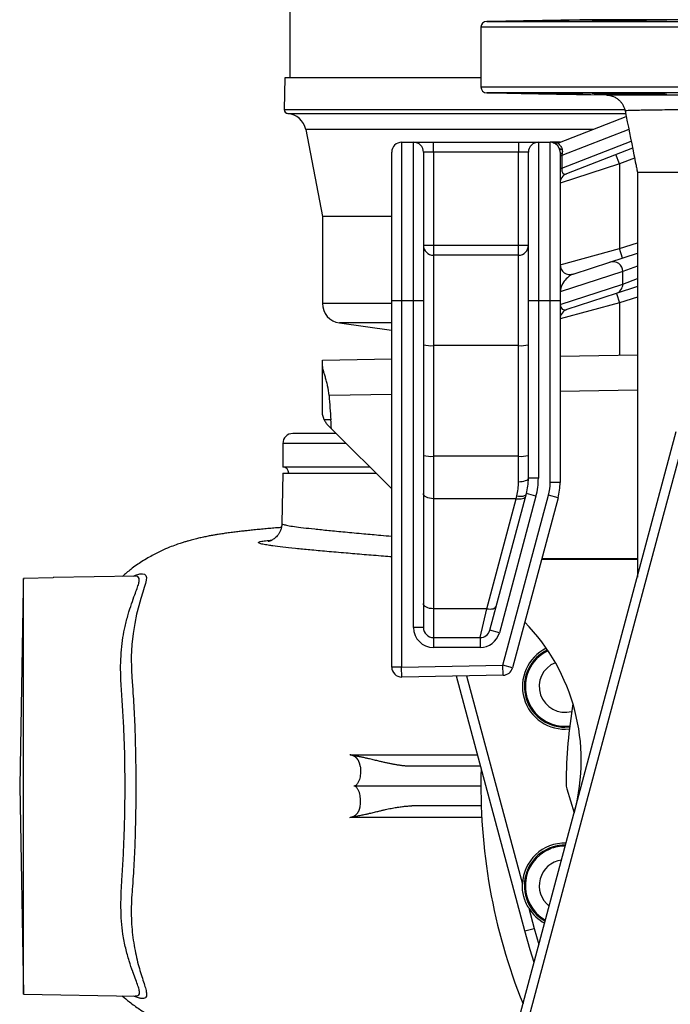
# Model space of a CAD drawing. Header units: millimetres. Extents: x 7128 to 13221, y 1378 to 18140.
# Tile 2 of 11: x 7128 to 8770, y 2852 to 5337. Entities that reach past the tile are written whole.
import ezdxf

# ---------------------------------------------------------------- set-up
doc = ezdxf.new("R2010")
doc.units = ezdxf.units.MM
doc.header["$LTSCALE"] = 5

msp = doc.modelspace()

# ---------------------------------------------------------------- linework, layer by layer
at = {"color": 7, "linetype": 'Continuous', "lineweight": 25}
for p, q in [((7809.3, 12905.5), (7809.3, 5190.3)), ((8547, 5337.3), (8306.5, 5333.1)), ((8643.3, 5335.7), (8643.3, 5334.3)), ((8291.8, 5318.1), (8291.8, 5167.5)), ((7796.8, 5190.3), (7795.4, 5110.5)), ((8291.8, 5190.3), (7796.8, 5190.3)), ((8306.5, 5152.5), (8608.2, 5147.3)), ((8643.3, 5151.4), (8643.3, 5150)), ((8490.4, 5027.3), (8658.8, 5092.5)), ((7849.5, 5060), (7891.8, 4840.3)), ((8091.8, 5027.8), (8091.8, 4627.8)), ((8091.8, 5027.8), (8121.8, 5027.8)), ((8121.8, 4627.8), (8121.8, 5027.8)), ((8121.8, 5027.8), (8171.8, 5027.8)), ((8171.8, 5002.8), (8171.8, 5027.8)), ((8171.8, 5027.8), (8386.8, 5027.8)), ((8386.8, 5027.8), (8386.8, 5002.8)), ((8386.8, 5027.8), (8436.8, 5027.8)), ((8436.8, 5027.8), (8436.8, 4627.8)), ((8436.8, 5027.8), (8466.8, 5027.8)), ((8491.8, 5027.8), (8466.8, 5027.8)), ((8466.8, 4627.8), (8466.8, 5027.8)), ((8066.8, 4627.8), (8066.8, 5002.8)), ((8146.8, 5002.8), (8146.8, 4627.8)), ((8171.8, 5002.8), (8146.8, 5002.8)), ((8171.8, 5002.8), (8171.8, 4767.8)), ((8386.8, 5002.8), (8171.8, 5002.8)), ((8411.8, 5002.8), (8386.8, 5002.8)), ((8386.8, 4767.8), (8386.8, 5002.8)), ((8411.8, 4627.8), (8411.8, 5002.8)), ((8491.8, 5002.7), (8491.8, 4627.8)), ((8674.8, 5012.9), (8507.7, 4948.2)), ((8641.8, 4973.3), (8632.7, 4996.6)), ((8491.8, 4994.7), (8496.2, 4994.7)), ((8641.8, 4973.3), (8491.8, 4924.9)), ((8496.2, 4994.7), (8496.2, 4962.6)), ((8641.8, 4973.3), (8641.8, 4759.4)), ((8491.8, 4962.6), (8496.2, 4962.6)), ((8686.8, 4952.7), (8686.8, 3929.8)), ((7891.8, 4840.3), (7891.8, 4621.3)), ((8066.8, 4840.3), (7891.8, 4840.3)), ((8146.8, 4767.8), (8171.8, 4767.8)), ((8171.8, 4767.8), (8171.8, 4742.8)), ((8171.8, 4767.8), (8386.8, 4767.8)), ((8386.8, 4767.8), (8411.8, 4767.8)), ((8386.8, 4742.8), (8386.8, 4767.8)), ((8491.8, 4718.8), (8641.8, 4759.4)), ((8617.5, 4725.2), (8686.8, 4747.7)), ((8649.5, 4735.6), (8641.8, 4759.4)), ((8171.8, 4742.8), (8171.8, 4514.6)), ((8386.8, 4742.8), (8171.8, 4742.8)), ((8386.8, 4514.6), (8386.8, 4742.8)), ((8524.5, 4695), (8617.5, 4725.2)), ((8650, 4701.4), (8492, 4650.1)), ((8650, 4669.9), (8650, 4701.4)), ((8491.8, 4650.1), (8492, 4650.1)), ((8492, 4618.5), (8650, 4669.9)), ((8492, 4650.1), (8492, 4618.5)), ((8686.8, 4663.6), (8632.9, 4646.1)), ((8066.8, 3703.2), (8066.8, 4627.8)), ((8091.8, 4627.8), (8066.8, 4627.8)), ((8121.8, 4627.8), (8091.8, 4627.8)), ((8091.8, 4627.8), (8091.8, 3703.2)), ((8121.8, 3802.8), (8121.8, 4627.8)), ((8146.8, 4627.8), (8121.8, 4627.8)), ((8146.8, 4627.8), (8146.8, 3802.8)), ((8436.8, 4627.8), (8411.8, 4627.8)), ((8411.8, 4179.8), (8411.8, 4627.8)), ((8436.8, 4627.8), (8436.8, 4179.8)), ((8466.8, 4627.8), (8436.8, 4627.8)), ((8491.8, 4627.8), (8466.8, 4627.8)), ((8466.8, 4169.3), (8466.8, 4627.8)), ((8491.8, 4627.8), (8491.8, 4169.3)), ((8641.8, 4622.7), (8491.8, 4582.1)), ((8632.9, 4646.1), (8509, 4605.8)), ((8634, 4646.5), (8641.8, 4622.7)), ((8491.8, 4618.5), (8492, 4618.5)), ((7934.8, 4571.8), (8066.3, 4553.3)), ((8171.8, 4514.6), (8171.8, 4235.3)), ((8386.8, 4514.6), (8171.8, 4514.6)), ((8386.8, 4235.3), (8386.8, 4514.6)), ((7891.8, 4477.8), (8066.8, 4480.9)), ((7891.8, 4467.3), (7891.8, 4477.8)), ((8491.8, 4488.3), (8686.8, 4491.7)), ((7891.8, 4348.5), (7891.8, 4467.3)), ((7913.1, 4327.4), (7896.3, 4327.7)), ((7914.6, 4305), (8066.8, 4152.8)), ((7926.8, 4292.8), (7816.8, 4292.8)), ((8252.4, 2309.2), (8785.1, 4297.5)), ((7791.8, 4267.8), (7791.8, 4207.8)), ((8171.8, 4235.3), (8171.8, 4128.3)), ((8386.8, 4235.3), (8171.8, 4235.3)), ((8386.8, 4171.2), (8386.8, 4235.3)), ((8011.8, 4207.8), (7791.8, 4207.8)), ((7791.8, 4192.8), (7789.5, 4065.6)), ((7791.8, 4192.8), (8026.8, 4192.8)), ((8436.8, 4179.8), (8411.8, 4179.8)), ((8491.8, 4169.3), (8466.8, 4169.3)), ((8171.8, 4128.3), (8171.8, 3850.5)), ((8380.8, 4128.3), (8171.8, 4128.3)), ((8306.4, 3850.5), (8380.8, 4128.3)), ((8314.3, 3796.3), (8406.6, 4141)), ((8430.8, 4134.5), (8338.4, 3789.9)), ((8347.5, 3707.7), (8462.5, 4136.9)), ((8486.6, 4130.5), (8371.6, 3701.2)), ((8380.8, 4128.3), (8382.5, 4135.3)), ((8430.8, 4134.5), (8406.6, 4141)), ((8486.6, 4130.5), (8462.5, 4136.9)), ((7211.8, 3928.5), (7136.8, 3927.2)), ((7136.8, 2877.8), (7136.8, 3927.2)), ((7418.9, 3932.7), (7211.8, 3929.1)), ((7211.8, 3929.1), (7211.8, 3928.5)), ((7136.3, 3902.8), (7127.6, 3402.8)), ((8171.8, 3850.5), (8171.8, 3777.8)), ((8306.4, 3850.5), (8171.8, 3850.5)), ((8290.1, 3777.8), (8306.4, 3850.5)), ((8146.8, 3802.8), (8121.8, 3802.8)), ((8171.8, 3777.8), (8171.8, 3752.8)), ((8171.8, 3777.8), (8290.1, 3777.8)), ((8290.1, 3777.8), (8290.1, 3752.8)), ((8338.4, 3789.9), (8314.3, 3796.3)), ((8290.1, 3752.8), (8171.8, 3752.8)), ((8091.8, 3703.2), (8066.8, 3703.2)), ((8091.8, 3703.2), (8347.5, 3707.7)), ((8092.2, 3678.2), (8091.8, 3703.2)), ((8347.9, 3682.7), (8347.5, 3707.7)), ((8371.6, 3701.2), (8347.5, 3707.7)), ((8347.9, 3682.7), (8092.2, 3678.2)), ((8402.4, 3037.2), (8230, 3680.7)), ((8291, 3452.8), (8117.1, 3452.8)), ((7127.6, 3402.8), (7136.8, 2877.8)), ((8291.8, 3402.8), (7971.1, 3402.8)), ((8509, 3395.6), (8527.4, 3335.4)), ((8292.6, 3352.8), (8117.1, 3352.8)), ((8412.9, 3094.5), (8426.5, 3043.7)), ((8402.4, 3037.2), (8426.5, 3043.7)), ((7136.8, 2877.8), (7419.5, 2872.9)), ((7419.2, 2873.1), (7419.5, 2873.1))]:
    msp.add_line(p, q, dxfattribs=at)
at = {"color": 8, "linetype": 'Continuous', "lineweight": 25}
for p, q in [((8306.5, 5333.1), (11227, 5333.1)), ((10986.5, 5337.3), (8547, 5337.3)), ((11241.8, 5318.1), (8291.8, 5318.1)), ((8291.8, 5167.5), (11241.8, 5167.5)), ((11227, 5152.5), (8306.5, 5152.5)), ((7795.4, 5110.5), (8654.4, 5110.5)), ((7804.5, 5100.3), (8656.9, 5100.3)), ((8574.8, 5060), (7849.5, 5060)), ((8665.3, 5060.2), (8496.2, 4994.7)), ((8496.2, 4962.6), (8671.3, 5030.3)), ((8679.7, 4988), (8641.8, 4973.3)), ((8641.8, 4759.4), (8686.8, 4774)), ((8686.8, 4715.3), (8650, 4701.4)), ((8650, 4669.9), (8686.8, 4683.8)), ((8686.8, 4637.3), (8641.8, 4622.7)), ((8641.8, 4622.7), (8641.8, 4490.9)), ((8066.8, 4621.3), (7891.8, 4621.3)), ((8066.8, 4571.8), (7934.8, 4571.8)), ((8066.8, 4553.3), (8066.3, 4553.3)), ((8686.8, 4402.1), (8491.8, 4398.7)), ((8066.8, 4391.3), (7908.4, 4388.6)), ((7951.8, 4267.8), (7791.8, 4267.8)), ((8445.7, 3977.6), (8686.8, 3977.8)), ((8686.8, 3975.2), (8445, 3975)), ((8255.7, 3681.1), (8396.6, 3155.5)), ((8504, 3551.5), (8515.6, 3552.1)), ((8426.5, 3043.7), (8438.2, 3002.7))]:
    msp.add_line(p, q, dxfattribs=at)
at = {"color": 7, "linetype": 'Continuous', "lineweight": 25, "flags": 128}
for points in [[(8491.8, 5002.7), (8491.8, 5002.2), (8492.1, 5001.7), (8492.5, 5001.3), (8493.1, 5000.8), (8493.8, 5000.3), (8494.7, 4999.9), (8495.7, 4999.4), (8496.9, 4999)], [(8808.6, 4297.8), (8796.1, 4251.1), (8746.1, 4064.2), (8546, 3316.9), (8276.1, 2309.4)], [(8386.8, 4171.2), (8391.6, 4171.4), (8396.3, 4171.9), (8400.6, 4172.7), (8404.4, 4173.8), (8407.5, 4175.1), (8409.9, 4176.5), (8411.3, 4178.2), (8411.8, 4179.8)], [(8171.8, 4128.3), (8166.9, 4128.6), (8162.2, 4129.3), (8157.9, 4130.5), (8154.1, 4132.1), (8151, 4134.1), (8148.7, 4136.3), (8147.2, 4138.7), (8146.8, 4141.2)], [(8380.8, 4128.3), (8385.2, 4127.7), (8389.4, 4127.5), (8393.3, 4127.7), (8396.9, 4128.4), (8399.9, 4129.4), (8402.3, 4130.9), (8404, 4132.7), (8405, 4134.7)], [(8382.5, 4135.3), (8386.9, 4134.6), (8391.1, 4134.3), (8395, 4134.5), (8398.6, 4135), (8401.6, 4136), (8404, 4137.4), (8405.7, 4139.1), (8406.6, 4141)], [(8171.8, 3850.5), (8166.9, 3850.8), (8162.2, 3851.5), (8157.9, 3852.7), (8154.1, 3854.3), (8151, 3856.3), (8148.7, 3858.5), (8147.2, 3860.9), (8146.8, 3863.4)], [(8306.4, 3850.5), (8310.7, 3849.9), (8315, 3849.7), (8318.9, 3849.9), (8322.4, 3850.6), (8325.4, 3851.7), (8327.9, 3853.1), (8329.6, 3854.9), (8330.5, 3857)], [(8426.2, 2957.8), (8416.2, 2989.2), (8402.4, 3037.2)]]:
    msp.add_lwpolyline(points, dxfattribs=at)
at = {"color": 8, "linetype": 'Continuous', "lineweight": 25, "flags": 128}
msp.add_lwpolyline([(7414.5, 3932.7), (7420.2, 3935.1), (7431, 3938.3), (7437.9, 3938.9), (7442.9, 3937.7), (7446.2, 3934.7), (7447.4, 3929.6), (7447, 3923), (7445.2, 3914.6), (7442.2, 3904.3), (7438.4, 3892.3), (7433.4, 3876.2), (7428, 3857.8), (7422.7, 3836.8), (7417.9, 3813.5), (7413.8, 3787.8), (7410.8, 3760), (7409.3, 3729.4), (7409.6, 3696.8), (7410.8, 3676.4), (7411.4, 3668.7), (7411.4, 3668.7), (7411.4, 3668.7)], dxfattribs=at)
at = {"color": 7, "linetype": 'Continuous', "lineweight": 25}
for centre, radius, start, end in [((8306.8, 5318.1), 15, 91, 180), ((8306.8, 5167.5), 15, 180, 269), ((7805.4, 5110.3), 10, 179, 265.2724), ((7800.4, 5050.5), 50, 10.8855, 85.2724), ((8091.8, 5002.8), 25, 90, 180), ((8121.8, 5002.8), 25, 0, 90), ((8436.8, 5002.8), 25, 90, 180), ((8466.8, 5002.8), 25, 24.5174, 90), ((8481.4, 5050.6), 25, 252.9548, 291.1613), ((8495.6, 5017.7), 7.53, 216.5017, 278.4924), ((8516.8, 4924.9), 25, 111.1613, 180), ((8171.8, 4767.8), 25, 180, 270), ((8386.8, 4767.8), 25, 270, 0), ((8625, 4701.4), 25, 0.0253, 107.6353), ((8516.8, 4718.8), 25, 180, 288), ((8625.2, 4669.6), 24.8, 288.1567, 0.4861), ((7941.8, 4621.3), 50, 180, 262), ((8516.8, 4582.1), 25, 108, 180), ((8165.6, 4587.9), 73.6, 255.2041, 274.8338), ((8393, 4587.9), 73.6, 265.1662, 284.7959), ((7816.8, 4267.8), 25, 90, 180), ((8165.6, 4308.6), 73.6, 255.2041, 274.8338), ((8393, 4308.6), 73.6, 265.1662, 284.7959), ((7791.8, 4192.8), 15, 0, 90), ((8261.8, 4179.8), 150, 345, 0), ((8261.8, 4179.8), 175, 345, 0), ((8341.8, 4169.3), 125, 345, 0), ((8341.8, 4169.3), 150, 345, 0), ((8171.8, 3802.8), 50, 180, 270), ((8171.8, 3802.8), 25, 180, 270), ((8045.1, 3467.4), 500, 345.0022, 44.3484), ((8290.1, 3802.8), 25, 270, 345), ((8290.1, 3802.8), 50, 270, 345), ((8504, 3654), 107.5, 115.9424, 275.8973), ((8504, 3654), 100, 115.277, 276.8634), ((8091.8, 3703.2), 25, 180, 271), ((8504, 3654), 65, 111.8389, 285.0967), ((8347.5, 3707.7), 25, 271, 345), ((9766.8, 3402.8), 1260, 170.4965, 179.6498), ((9766.8, 3402.8), 1475, 178.2611, 201.8883), ((8556.8, 3410.2), 50, 179.6498, 196.9913), ((8504, 3151.6), 107.5, 88.4522, 177.9161), ((8504, 3151.6), 100, 112.5, 240.5221), ((8504, 3151.6), 100, 89.4822, 112.5), ((8504, 3151.6), 65, 97.6261, 232.3782), ((8504, 3151.6), 107.5, 212.0839, 241.5521)]:
    msp.add_arc(centre, radius, start, end, dxfattribs=at)
at = {"color": 8, "linetype": 'Continuous', "lineweight": 25}
for centre, start, end in [((8504, 3654), 115.5015, 270), ((8504, 3151.6), 89.1216, 240.8827)]:
    msp.add_arc(centre, 102.5, start, end, dxfattribs=at)
at = {"color": 7, "linetype": 'Continuous', "lineweight": 25}
for centre, major_axis, ratio, start_param, end_param in [((8516.8, 5010.7), (16.4, 30.4), 0.421761, 2.178222, 2.33161), ((8516.8, 4978.5), (16.4, 30.4), 0.421761, 2.33161, 3.600562), ((8516.8, 4666.2), (20, 27.9), 0.526363, 0.620761, 2.50308), ((8516.8, 4634.6), (20, 27.9), 0.526363, 2.50308, 3.762353), ((7991.8, 4927.5), (1.8, 951.6), 0.105072, 2.173043, 2.253282)]:
    msp.add_ellipse(centre, major_axis=major_axis, ratio=ratio, start_param=start_param, end_param=end_param, dxfattribs=at)
for points, knots in [([(8493.3, 5335.7), (8488.6, 5335.6), (8483.4, 5335.4), (8474.9, 5335.3), (8471.9, 5335.2), (8465.9, 5335.1), (8462.8, 5335.1), (8456.5, 5334.9), (8453.3, 5334.9), (8446.8, 5334.8), (8443.6, 5334.7), (8437.1, 5334.6), (8433.9, 5334.6), (8427.5, 5334.5), (8424.3, 5334.4), (8415, 5334.3), (8409.2, 5334.2), (8400.9, 5334.1), (8398.3, 5334), (8393.3, 5333.9), (8391, 5333.9), (8384.4, 5333.8), (8380.8, 5333.8), (8377.1, 5333.8), (8376.5, 5333.8), (8375.2, 5333.7), (8374.6, 5333.7), (8373.1, 5333.7), (8372.2, 5333.7), (8371.3, 5333.7), (8371, 5333.7), (8370.6, 5333.7), (8370.4, 5333.7), (8370.1, 5333.7), (8370.2, 5333.8), (8370.6, 5333.8), (8371.1, 5333.8), (8372.1, 5333.8), (8372.5, 5333.8), (8373.3, 5333.9), (8373.8, 5333.9), (8375.5, 5333.9), (8376.7, 5333.9), (8379, 5334), (8379.7, 5334), (8381.4, 5334.1), (8382.3, 5334.1), (8387, 5334.2), (8391.3, 5334.3), (8397.6, 5334.4), (8398.9, 5334.4), (8401.5, 5334.5), (8402.9, 5334.5), (8407, 5334.6), (8409.8, 5334.6), (8414.2, 5334.7), (8415.7, 5334.7), (8418.8, 5334.8), (8420.4, 5334.8), (8425, 5334.9), (8428.2, 5334.9), (8434.6, 5335.1), (8437.8, 5335.1), (8442.7, 5335.2), (8444.3, 5335.2), (8447.5, 5335.3), (8449.2, 5335.3), (8454, 5335.4), (8457.2, 5335.4), (8461.9, 5335.5), (8463.4, 5335.6), (8466.5, 5335.6), (8468.1, 5335.6), (8469.6, 5335.7)], [0, 0, 0, 0, 0.0625, 0.0625, 0.09375, 0.09375, 0.125, 0.125, 0.15625, 0.15625, 0.1875, 0.1875, 0.21875, 0.21875, 0.25, 0.25, 0.3125, 0.3125, 0.34375, 0.34375, 0.375, 0.375, 0.4375, 0.4375, 0.453125, 0.453125, 0.46875, 0.46875, 0.5, 0.5, 0.515625, 0.515625, 0.53125, 0.53125, 0.5625, 0.5625, 0.59375, 0.59375, 0.609375, 0.609375, 0.625, 0.625, 0.65625, 0.65625, 0.671875, 0.671875, 0.6875, 0.6875, 0.75, 0.75, 0.765625, 0.765625, 0.78125, 0.78125, 0.8125, 0.8125, 0.828125, 0.828125, 0.84375, 0.84375, 0.875, 0.875, 0.90625, 0.90625, 0.921875, 0.921875, 0.9375, 0.9375, 0.96875, 0.96875, 0.984375, 0.984375, 1, 1, 1, 1]), ([(8469.6, 5335.7), (8471.8, 5335.7), (8474.1, 5335.7), (8478.8, 5335.8), (8481.3, 5335.9), (8488.8, 5336), (8493.9, 5336.1), (8501.7, 5336.2), (8504.4, 5336.3), (8509.6, 5336.4), (8512.2, 5336.4), (8517.3, 5336.5), (8519.9, 5336.5), (8524.9, 5336.6), (8527.4, 5336.7), (8534.6, 5336.8), (8539.1, 5336.9), (8544.4, 5336.9), (8545.4, 5336.9), (8547.4, 5337), (8548.3, 5337), (8551.2, 5337), (8552.9, 5337.1), (8556.2, 5337.1), (8557.7, 5337.1), (8560.5, 5337.2), (8561.8, 5337.2), (8564, 5337.2), (8564.9, 5337.2), (8566.6, 5337.2), (8567.2, 5337.2), (8568.8, 5337.2), (8569.2, 5337.2), (8568.8, 5337.2), (8568.5, 5337.2), (8567.7, 5337.1), (8566.5, 5337.1), (8564.7, 5337), (8562.6, 5337), (8561.4, 5336.9), (8557.5, 5336.9), (8554.3, 5336.8), (8549.8, 5336.7), (8548.8, 5336.7), (8546.9, 5336.6), (8545.9, 5336.6), (8542.8, 5336.5), (8540.7, 5336.5), (8536.3, 5336.4), (8534, 5336.4), (8529.2, 5336.3), (8526.8, 5336.2), (8521.8, 5336.1), (8519.3, 5336.1), (8514.2, 5336), (8511.5, 5336), (8503.7, 5335.8), (8498.5, 5335.7), (8493.3, 5335.7)], [0, 0, 0, 0, 0.03125, 0.03125, 0.0625, 0.0625, 0.125, 0.125, 0.15625, 0.15625, 0.1875, 0.1875, 0.21875, 0.21875, 0.25, 0.25, 0.3125, 0.3125, 0.328125, 0.328125, 0.34375, 0.34375, 0.375, 0.375, 0.40625, 0.40625, 0.4375, 0.4375, 0.46875, 0.46875, 0.5, 0.5, 0.5625, 0.5625, 0.59375, 0.59375, 0.625, 0.65625, 0.65625, 0.6875, 0.6875, 0.75, 0.75, 0.765625, 0.765625, 0.78125, 0.78125, 0.8125, 0.8125, 0.84375, 0.84375, 0.875, 0.875, 0.90625, 0.90625, 0.9375, 0.9375, 1, 1, 1, 1]), ([(8710.9, 5335.7), (8709.6, 5335.6), (8708.1, 5335.6), (8704.8, 5335.4), (8702.9, 5335.4), (8698.9, 5335.3), (8696.7, 5335.2), (8692, 5335.1), (8689.5, 5335.1), (8684.3, 5334.9), (8681.5, 5334.9), (8675.8, 5334.8), (8672.8, 5334.7), (8666.8, 5334.6), (8663.7, 5334.6), (8657.4, 5334.5), (8654.2, 5334.4), (8644.4, 5334.3), (8638, 5334.2), (8628.4, 5334.1), (8625.2, 5334), (8619, 5333.9), (8616, 5333.9), (8610.2, 5333.9), (8607.3, 5333.8), (8601.9, 5333.8), (8599.3, 5333.8), (8594.3, 5333.8), (8592, 5333.7), (8587.7, 5333.7), (8585.8, 5333.7), (8582.2, 5333.7), (8580.6, 5333.7), (8577.7, 5333.7), (8576.5, 5333.8), (8574.4, 5333.8), (8573.6, 5333.8), (8572.4, 5333.8), (8572, 5333.9), (8571.5, 5333.9), (8572.1, 5334), (8574.2, 5334.1), (8575.1, 5334.2), (8577.3, 5334.3), (8578.6, 5334.3), (8581.6, 5334.4), (8583.4, 5334.5), (8587.1, 5334.6), (8589.2, 5334.6), (8593.6, 5334.7), (8596, 5334.8), (8599.8, 5334.9), (8601.1, 5334.9), (8603.7, 5334.9), (8605.1, 5335), (8609.2, 5335.1), (8612.1, 5335.1), (8616.5, 5335.2), (8618, 5335.2), (8621.1, 5335.3), (8622.6, 5335.3), (8630.4, 5335.4), (8636.8, 5335.6), (8643.3, 5335.7)], [0, 0, 0, 0, 0.03125, 0.03125, 0.0625, 0.0625, 0.09375, 0.09375, 0.125, 0.125, 0.15625, 0.15625, 0.1875, 0.1875, 0.21875, 0.21875, 0.25, 0.25, 0.3125, 0.3125, 0.34375, 0.34375, 0.375, 0.375, 0.40625, 0.40625, 0.4375, 0.4375, 0.46875, 0.46875, 0.5, 0.5, 0.53125, 0.53125, 0.5625, 0.5625, 0.59375, 0.59375, 0.625, 0.625, 0.6875, 0.6875, 0.71875, 0.71875, 0.75, 0.75, 0.78125, 0.78125, 0.8125, 0.8125, 0.84375, 0.84375, 0.859375, 0.859375, 0.875, 0.875, 0.90625, 0.90625, 0.921875, 0.921875, 0.9375, 0.9375, 1, 1, 1, 1]), ([(8643.3, 5335.7), (8646.4, 5335.7), (8649.9, 5335.8), (8655.9, 5336), (8658, 5336), (8662.3, 5336.1), (8664.6, 5336.1), (8669.2, 5336.2), (8671.6, 5336.3), (8676.6, 5336.4), (8679.1, 5336.4), (8684.2, 5336.5), (8686.8, 5336.5), (8692, 5336.6), (8694.6, 5336.7), (8702.5, 5336.8), (8707.7, 5336.9), (8714, 5336.9), (8715.3, 5336.9), (8717.8, 5337), (8719, 5337), (8722.7, 5337), (8725, 5337.1), (8729.6, 5337.1), (8731.8, 5337.1), (8736.1, 5337.2), (8738.2, 5337.2), (8744, 5337.2), (8747.4, 5337.2), (8751.7, 5337.2), (8753.1, 5337.2), (8755.4, 5337.2), (8756.5, 5337.2), (8758.2, 5337.2), (8759, 5337.2), (8760.2, 5337.1), (8760.6, 5337.1), (8761.2, 5337.1), (8761.3, 5337), (8761.2, 5337), (8761, 5336.9), (8759.9, 5336.9), (8758.6, 5336.8), (8755.7, 5336.7), (8754.6, 5336.6), (8752.1, 5336.5), (8750.7, 5336.5), (8747.7, 5336.4), (8746, 5336.4), (8742.5, 5336.3), (8740.6, 5336.2), (8734.6, 5336.1), (8730.3, 5336), (8724.4, 5335.9), (8723.2, 5335.9), (8720.8, 5335.8), (8719.6, 5335.8), (8715.9, 5335.7), (8713.4, 5335.7), (8710.9, 5335.7)], [0, 0, 0, 0, 0.0625, 0.0625, 0.09375, 0.09375, 0.125, 0.125, 0.15625, 0.15625, 0.1875, 0.1875, 0.21875, 0.21875, 0.25, 0.25, 0.3125, 0.3125, 0.328125, 0.328125, 0.34375, 0.34375, 0.375, 0.375, 0.40625, 0.40625, 0.4375, 0.4375, 0.5, 0.5, 0.53125, 0.53125, 0.5625, 0.5625, 0.59375, 0.59375, 0.625, 0.625, 0.65625, 0.65625, 0.6875, 0.6875, 0.75, 0.75, 0.78125, 0.78125, 0.8125, 0.8125, 0.84375, 0.84375, 0.875, 0.875, 0.9375, 0.9375, 0.953125, 0.953125, 0.96875, 0.96875, 1, 1, 1, 1]), ([(8370.3, 5151.9), (8370.8, 5151.8), (8371.6, 5151.8), (8375.5, 5151.7), (8381.1, 5151.6), (8388.5, 5151.4), (8397.5, 5151.2), (8407.7, 5151), (8418.9, 5150.8), (8430.8, 5150.6), (8443.1, 5150.4), (8455.3, 5150.2), (8464.1, 5150), (8468.7, 5150), (8469.6, 5150)], [0, 0, 0, 0, 0.08909, 0.178181, 0.267273, 0.356373, 0.445473, 0.534585, 0.623698, 0.712821, 0.801945, 0.891073, 0.980201, 1, 1, 1, 1]), ([(8493.3, 5150), (8490.3, 5150), (8484.2, 5150.1), (8473.5, 5150.4), (8462.1, 5150.6), (8450, 5150.8), (8437.7, 5151), (8425.6, 5151.2), (8413.9, 5151.4), (8402.2, 5151.5), (8391.8, 5151.7), (8383.3, 5151.8), (8377, 5151.9), (8372.7, 5151.9), (8370.4, 5151.9), (8370.4, 5151.9), (8370.4, 5151.9)], [0, 0, 0, 0, 0.071449, 0.142898, 0.214897, 0.286896, 0.3589, 0.430903, 0.502904, 0.574904, 0.664733, 0.736709, 0.808684, 0.880659, 0.952635, 1, 1, 1, 1]), ([(8469.6, 5150), (8473.9, 5149.9), (8481.5, 5149.7), (8493.5, 5149.5), (8504.4, 5149.3), (8515.4, 5149.1), (8526, 5149), (8536, 5148.8), (8545.2, 5148.7), (8553.1, 5148.6), (8559.6, 5148.5), (8564.5, 5148.4), (8567.9, 5148.4), (8568.6, 5148.4), (8568.9, 5148.4)], [0, 0, 0, 0, 0.1091596, 0.1901528, 0.2711459, 0.3521436, 0.4331412, 0.5141355, 0.5951296, 0.6761134, 0.757097, 0.8380678, 0.9190385, 1, 1, 1, 1]), ([(8568.8, 5148.4), (8568.8, 5148.4), (8568.7, 5148.5), (8566.5, 5148.5), (8562.5, 5148.6), (8556.8, 5148.8), (8549.6, 5148.9), (8541.1, 5149.1), (8531.6, 5149.3), (8521.2, 5149.5), (8508.4, 5149.7), (8499, 5149.9), (8493.3, 5150)], [0, 0, 0, 0, 0.0709261, 0.1680847, 0.2652434, 0.3624116, 0.4595799, 0.5567635, 0.6539471, 0.7511443, 0.8483414, 1, 1, 1, 1]), ([(8571.9, 5151.6), (8572.3, 5151.6), (8573.2, 5151.5), (8577.1, 5151.3), (8582.7, 5151.2), (8590.1, 5151), (8599.1, 5150.8), (8609.3, 5150.5), (8620.3, 5150.3), (8631.8, 5150.1), (8639.5, 5150), (8643.3, 5150)], [0, 0, 0, 0, 0.11242, 0.224851, 0.337283, 0.44973, 0.562177, 0.674637, 0.787097, 0.893549, 1, 1, 1, 1]), ([(8710.9, 5150), (8710.4, 5150), (8708.2, 5150.1), (8703.2, 5150.2), (8695.2, 5150.4), (8685.8, 5150.6), (8675.1, 5150.8), (8663.6, 5151.1), (8651.6, 5151.2), (8639.3, 5151.4), (8627.1, 5151.6), (8615.5, 5151.7), (8603.8, 5151.8), (8593.4, 5151.9), (8584.9, 5151.9), (8578.6, 5151.9), (8574.3, 5151.8), (8572, 5151.8), (8572, 5151.7), (8572, 5151.7)], [0, 0, 0, 0, 0.019382, 0.081039, 0.142696, 0.204361, 0.266027, 0.327695, 0.389362, 0.451027, 0.512691, 0.574348, 0.636005, 0.712912, 0.774553, 0.836194, 0.897836, 0.959477, 1, 1, 1, 1]), ([(8608.2, 5147.3), (8608.3, 5147.3), (8608.5, 5147.3), (8613, 5147.3), (8621.3, 5147.3), (8633, 5147.3), (8648.4, 5147.2), (8667.5, 5147.2), (8690.3, 5147.2), (8716.3, 5147.2), (8745.4, 5147.2), (8777.3, 5147.2), (8812.6, 5147.2), (8851.2, 5147.2), (8893.1, 5147.2), (8937.6, 5147.2), (8984.2, 5147.2), (9033, 5147.2), (9084.4, 5147.2), (9138.5, 5147.2), (9195.2, 5147.2), (9253.3, 5147.2), (9312.6, 5147.2), (9372.9, 5147.2), (9435.1, 5147.2), (9498.9, 5147.2), (9564.3, 5147.2), (9630.8, 5147.2), (9698.4, 5147.2), (9743.9, 5147.2), (9766.8, 5147.2)], [0, 0, 0, 0, 0.022704, 0.05937, 0.094716, 0.13009, 0.165437, 0.20181, 0.238212, 0.274585, 0.30996, 0.345363, 0.380738, 0.41713, 0.453552, 0.489944, 0.525524, 0.561131, 0.596711, 0.63331, 0.669938, 0.706537, 0.742342, 0.778175, 0.813979, 0.850839, 0.887729, 0.924588, 0.962225, 1, 1, 1, 1]), ([(8609.9, 5147.2), (8610.2, 5147.2), (8611.4, 5147.1), (8615.2, 5146.7), (8620.4, 5145.6), (8627.3, 5143.2), (8634.1, 5139.5), (8640.5, 5134.5), (8645.9, 5128.9), (8650.4, 5122.3), (8654, 5114.9), (8655.3, 5109.7), (8655.9, 5107.1)], [0, 0, 0, 0, 0.0156674, 0.0720672, 0.1656213, 0.2638503, 0.400637, 0.5158897, 0.6318756, 0.753692, 0.8785624, 1, 1, 1, 1]), ([(8643.3, 5150), (8647.3, 5149.9), (8653.6, 5149.7), (8664.9, 5149.5), (8675, 5149.3), (8685.7, 5149.1), (8696.6, 5148.9), (8707.6, 5148.8), (8718.2, 5148.6), (8728.2, 5148.5), (8737.3, 5148.4), (8745.3, 5148.4), (8751.8, 5148.4), (8756.8, 5148.4), (8760.1, 5148.5), (8760.8, 5148.5), (8761.2, 5148.6)], [0, 0, 0, 0, 0.11367, 0.18186, 0.250051, 0.318244, 0.386437, 0.454626, 0.522816, 0.590995, 0.659175, 0.727344, 0.795513, 0.863675, 0.931837, 1, 1, 1, 1]), ([(8761.1, 5148.6), (8761, 5148.6), (8761, 5148.7), (8758.8, 5148.8), (8754.8, 5149), (8749.1, 5149.2), (8741.9, 5149.4), (8733.4, 5149.5), (8723.1, 5149.7), (8715.3, 5149.9), (8710.9, 5150)], [0, 0, 0, 0, 0.090764, 0.216315, 0.341866, 0.467437, 0.593008, 0.718596, 0.844183, 1, 1, 1, 1]), ([(8655.9, 5107.1), (8663.3, 5070.2), (8672.2, 5025.5), (8682, 4976.8), (8684.7, 4963.1), (8686, 4956.7), (8686.5, 4954.1), (8686.7, 4953.3), (8686.7, 4953.1), (8686.7, 4953), (8686.8, 4952.8), (8686.8, 4952.8), (8686.8, 4952.8)], [0, 0, 0, 0, 0.712707, 0.864928, 0.940328, 0.974686, 0.988402, 0.990116, 0.991474, 0.992653, 0.993822, 1, 1, 1, 1]), ([(8490.4, 5027.3), (8489.4, 5026.9), (8488.5, 5026.4), (8487.9, 5025.6), (8487.7, 5025.3), (8487.8, 5024.6), (8488, 5024.1), (8488.6, 5023.3), (8488.8, 5023), (8489.4, 5022.4), (8489.7, 5022), (8490.8, 5020.8), (8491.6, 5019.8), (8493.3, 5017.6), (8494.2, 5016.3), (8495.6, 5013.4), (8496.2, 5011.9), (8496.7, 5010.2)], [0, 0, 0, 0, 0.25, 0.25, 0.375, 0.375, 0.5, 0.5, 0.5625, 0.5625, 0.625, 0.625, 0.75, 0.75, 0.875, 0.875, 1, 1, 1, 1]), ([(8491.8, 5002.7), (8491.8, 5004.6), (8491.5, 5006.5), (8490.8, 5010), (8490.2, 5011.6), (8489.5, 5013.2)], [0, 0, 0, 0, 0.5, 0.5, 1, 1, 1, 1]), ([(8496.7, 5010.2), (8497.1, 5008.4), (8497.4, 5006.6), (8497.5, 5002.8), (8497.3, 5000.9), (8496.9, 4999)], [0, 0, 0, 0, 0.5, 0.5, 1, 1, 1, 1]), ([(8687.1, 4952.8), (8687.2, 4952.8), (8687.4, 4952.8), (8692.2, 4952.8), (8700.5, 4952.8), (8712.7, 4952.8), (8728.4, 4952.8), (8742, 4952.8), (8748.8, 4952.8)], [0, 0, 0, 0, 0.136689, 0.306505, 0.47949, 0.652093, 0.824404, 1, 1, 1, 1]), ([(8748.8, 4952.8), (8753.3, 4952.8), (8757.9, 4952.8), (8767.8, 4952.8), (8773, 4952.8), (8789.1, 4952.8), (8800.7, 4952.8), (8838.1, 4952.8), (8866.3, 4952.8), (8913.6, 4952.8), (8930.3, 4952.8), (8952.2, 4952.8), (8956.6, 4952.8), (8965.6, 4952.8), (8970.1, 4952.8), (8983.8, 4952.8), (8993.1, 4952.8), (9021.5, 4952.8), (9041.1, 4952.8), (9081.7, 4952.8), (9102.7, 4952.8), (9124.3, 4952.8)], [0, 0, 0, 0, 0.0625, 0.0625, 0.125, 0.125, 0.25, 0.25, 0.5, 0.5, 0.625, 0.625, 0.65625, 0.65625, 0.6875, 0.6875, 0.75, 0.75, 0.875, 0.875, 1, 1, 1, 1]), ([(7908.4, 4388.6), (7907.8, 4397.1), (7906.5, 4405.2), (7904, 4416.8), (7903, 4420.7), (7901.1, 4428), (7900.1, 4431.5), (7898.2, 4438.2), (7897.3, 4441.5), (7895.9, 4446.1), (7895.5, 4447.6), (7894.7, 4450.6), (7894.4, 4452), (7893.3, 4456.1), (7892.8, 4458.6), (7892, 4463.3), (7891.8, 4465.4), (7891.8, 4467.3)], [0, 0, 0, 0, 0.25, 0.25, 0.375, 0.375, 0.5, 0.5, 0.625, 0.625, 0.6875, 0.6875, 0.75, 0.75, 0.875, 0.875, 1, 1, 1, 1]), ([(7896.3, 4327.7), (7894.8, 4331.1), (7893.6, 4334.5), (7892.5, 4339.7), (7892.2, 4341.5), (7891.9, 4344.1), (7891.9, 4345), (7891.8, 4346.7), (7891.8, 4347.6), (7891.8, 4348.5)], [0, 0, 0, 0, 0.5, 0.5, 0.75, 0.75, 0.875, 0.875, 1, 1, 1, 1]), ([(7896.3, 4327.7), (7897.5, 4325.1), (7898.9, 4322.6), (7902.2, 4317.7), (7904.2, 4315.4), (7906.4, 4313.2)], [0, 0, 0, 0, 0.5, 0.5, 1, 1, 1, 1]), ([(8382.5, 4135.3), (8383.9, 4141), (8384.9, 4146.9), (8386.4, 4158.8), (8386.8, 4165), (8386.8, 4171.2)], [0, 0, 0, 0, 0.5, 0.5, 1, 1, 1, 1]), ([(7788.1, 4055.5), (7784.5, 4055.2), (7775.5, 4054.5), (7761.5, 4053.3), (7745.9, 4051.9), (7730.4, 4050.5), (7715.6, 4049), (7702.4, 4047.6), (7690.1, 4046.3), (7677.7, 4044.8), (7664.3, 4043.2), (7650.9, 4041.4), (7637.8, 4039.5), (7626.8, 4037.7), (7616.2, 4036), (7605.7, 4034.1), (7594.7, 4031.9), (7582.8, 4029.4), (7572.2, 4026.8), (7564.1, 4024.8), (7558, 4023.1), (7551.6, 4021.3), (7544.1, 4019.1), (7535.1, 4016.3), (7521.9, 4011.8), (7505.1, 4005.4), (7485.8, 3997), (7462.6, 3985.5), (7436.6, 3970.3), (7410.1, 3952.1), (7393.9, 3938.3), (7386.8, 3932.2)], [0, 0, 0, 0, 0.02911, 0.072832, 0.11795, 0.164377, 0.21211, 0.255785, 0.291501, 0.332056, 0.377794, 0.425956, 0.471236, 0.513616, 0.543371, 0.577832, 0.61555, 0.650916, 0.681921, 0.702339, 0.717764, 0.731339, 0.74789, 0.767529, 0.79057, 0.817634, 0.848426, 0.879023, 0.923471, 0.966482, 1, 1, 1, 1]), ([(7789.2, 4065.6), (7789.3, 4064.7), (7789.4, 4060.8), (7788.1, 4054.2), (7785.4, 4046.4), (7781.8, 4039.7), (7777.7, 4034.3), (7773.5, 4030), (7769.4, 4026.8), (7765.8, 4024.4), (7762.5, 4022.7), (7759.8, 4021.5), (7757.5, 4020.6), (7755.8, 4020.1), (7754.9, 4019.9), (7754.9, 4019.9), (7755, 4019.9)], [0, 0, 0, 0, 0.020875, 0.08426, 0.145176, 0.204225, 0.262064, 0.319698, 0.378399, 0.440205, 0.507767, 0.584209, 0.673156, 0.778801, 0.90585, 1, 1, 1, 1]), ([(7824.1, 4002.5), (7823.9, 4002.5), (7811.1, 4003.8), (7791.7, 4006), (7770.9, 4008.4), (7763.2, 4009.7), (7761.5, 4009.9)], [0, 0, 0, 0, 0.005729, 0.440502, 0.875636, 1, 1, 1, 1]), ([(7411.4, 3668.7), (7411.4, 3668.1), (7411.5, 3667.5), (7411.6, 3666.2), (7411.7, 3664.3), (7412.1, 3659.8), (7412.7, 3650.8), (7413.2, 3643), (7414.3, 3627.4), (7414.9, 3616.8), (7416.7, 3584.8), (7417.7, 3562.9), (7418.8, 3529.2), (7419.2, 3517.8), (7419.8, 3495), (7420, 3483.6), (7420.6, 3449.2), (7420.8, 3426.1), (7420.8, 3402.8)], [0, 0, 0, 0, 0.007812, 0.007812, 0.015625, 0.03125, 0.0625, 0.125, 0.125, 0.25, 0.25, 0.5, 0.5, 0.625, 0.625, 0.75, 0.75, 1, 1, 1, 1]), ([(8117.1, 3452.8), (8116.2, 3452.8), (8114.3, 3452.8), (8111.6, 3452.9), (8108.7, 3453), (8105.8, 3453.2), (8102.8, 3453.4), (8099.7, 3453.7), (8096.5, 3454), (8093.2, 3454.4), (8089.9, 3454.8), (8086.5, 3455.3), (8083, 3455.8), (8079.4, 3456.4), (8075.7, 3457), (8071.9, 3457.7), (8068, 3458.4), (8064.1, 3459.2), (8060.1, 3460), (8055.9, 3460.9), (8051.7, 3461.8), (8047.4, 3462.8), (8041.6, 3464.1), (8033.6, 3466), (8022.9, 3468.6), (8012.3, 3471.1), (8002.6, 3473.3), (7994.2, 3475.2), (7985.6, 3477), (7977.3, 3478.7), (7969.2, 3480.3), (7963.9, 3481.2), (7961.3, 3481.7)], [0, 0, 0, 0, 0.019193, 0.038836, 0.058934, 0.079486, 0.100496, 0.121965, 0.143895, 0.166287, 0.189143, 0.212463, 0.23625, 0.260504, 0.285227, 0.31042, 0.336083, 0.362218, 0.388826, 0.415907, 0.443462, 0.471493, 0.499999, 0.55471, 0.626226, 0.703139, 0.751949, 0.805386, 0.856909, 0.906517, 0.954214, 1, 1, 1, 1]), ([(7987.2, 3452.8), (7987.2, 3453.3), (7987, 3454.2), (7986.8, 3455.6), (7986.5, 3456.9), (7986.1, 3458.2), (7985.8, 3459.5), (7985.4, 3460.8), (7985, 3462), (7984.6, 3463.1), (7984.1, 3464.3), (7983.6, 3465.4), (7983.1, 3466.5), (7982.5, 3467.5), (7981.9, 3468.5), (7981.3, 3469.4), (7980.7, 3470.4), (7980, 3471.3), (7979.3, 3472.1), (7978.6, 3473), (7977.8, 3473.7), (7977, 3474.5), (7976.2, 3475.2), (7975.3, 3475.9), (7974.4, 3476.6), (7973.5, 3477.2), (7972.5, 3477.8), (7971.6, 3478.3), (7970.6, 3478.8), (7969.5, 3479.3), (7968.5, 3479.8), (7967.4, 3480.2), (7966.2, 3480.5), (7965.1, 3480.9), (7963.9, 3481.2), (7962.7, 3481.5), (7961.9, 3481.6), (7961.4, 3481.7)], [0, 0, 0, 0, 0.029159, 0.057846, 0.086096, 0.113945, 0.141428, 0.168585, 0.195455, 0.222078, 0.248497, 0.274755, 0.300894, 0.326959, 0.352995, 0.379046, 0.405156, 0.43137, 0.457731, 0.484282, 0.511065, 0.53812, 0.565487, 0.593205, 0.621309, 0.649835, 0.678818, 0.708288, 0.738276, 0.768811, 0.799921, 0.831632, 0.863967, 0.896951, 0.930604, 0.964947, 1, 1, 1, 1]), ([(7987.2, 3452.8), (7987.6, 3450.3), (7987.8, 3447.8), (7988.1, 3442.8), (7988.1, 3440.3), (7987.9, 3435.2), (7987.7, 3432.7), (7987, 3427.7), (7986.6, 3425.2), (7985.4, 3420.4), (7984.7, 3418.1), (7983.4, 3414.7), (7982.9, 3413.6), (7981.8, 3411.5), (7981.3, 3410.5), (7980, 3408.6), (7979.4, 3407.7), (7978, 3406.1), (7977.2, 3405.3), (7975.6, 3404.1), (7974.7, 3403.6), (7972.9, 3403), (7972, 3402.8), (7971.1, 3402.8)], [0, 0, 0, 0, 0.125, 0.125, 0.25, 0.25, 0.375, 0.375, 0.5, 0.5, 0.625, 0.625, 0.6875, 0.6875, 0.75, 0.75, 0.8125, 0.8125, 0.875, 0.875, 0.9375, 0.9375, 1, 1, 1, 1]), ([(7420.8, 3402.8), (7420.8, 3391.1), (7420.8, 3379.5), (7420.6, 3362.1), (7420.6, 3356.3), (7420.4, 3344.7), (7420.3, 3338.9), (7419.8, 3310), (7419.2, 3287.3), (7417.7, 3242.8), (7416.7, 3220.9), (7414.9, 3188.8), (7414.3, 3178.1), (7413.2, 3162.4), (7412.9, 3157.1), (7412.1, 3146.8), (7411.7, 3141.6), (7411.4, 3136.6)], [0, 0, 0, 0, 0.125, 0.125, 0.1875, 0.1875, 0.25, 0.25, 0.5, 0.5, 0.75, 0.75, 0.875, 0.875, 0.9375, 0.9375, 1, 1, 1, 1]), ([(7987.2, 3352.8), (7987.6, 3355.3), (7987.8, 3357.8), (7988.1, 3362.8), (7988.1, 3365.3), (7987.9, 3370.4), (7987.7, 3372.9), (7987, 3377.9), (7986.6, 3380.4), (7985.4, 3385.2), (7984.7, 3387.6), (7983.4, 3390.9), (7982.9, 3392), (7981.8, 3394.1), (7981.3, 3395.1), (7980, 3397), (7979.4, 3397.9), (7978, 3399.5), (7977.2, 3400.3), (7975.6, 3401.5), (7974.7, 3402), (7972.9, 3402.6), (7972, 3402.8), (7971.1, 3402.8)], [0, 0, 0, 0, 0.125, 0.125, 0.25, 0.25, 0.375, 0.375, 0.5, 0.5, 0.625, 0.625, 0.6875, 0.6875, 0.75, 0.75, 0.8125, 0.8125, 0.875, 0.875, 0.9375, 0.9375, 1, 1, 1, 1]), ([(7961.3, 3323.9), (7962.9, 3324.2), (7966.2, 3324.8), (7971.2, 3325.7), (7976.2, 3326.7), (7981.4, 3327.7), (7986.6, 3328.8), (7991.9, 3329.9), (7997.4, 3331.1), (8003.7, 3332.5), (8012.3, 3334.5), (8022.9, 3337), (8033.6, 3339.6), (8042.7, 3341.8), (8050.6, 3343.6), (8058, 3345.2), (8065, 3346.6), (8071.9, 3347.9), (8078.4, 3349.1), (8084.7, 3350.1), (8090.7, 3350.9), (8096.4, 3351.6), (8101.9, 3352.1), (8107.2, 3352.5), (8112.2, 3352.8), (8115.5, 3352.8), (8117.1, 3352.8)], [0, 0, 0, 0, 0.0283901, 0.057527, 0.087411, 0.1180427, 0.1494223, 0.1815501, 0.2144265, 0.2480518, 0.296858, 0.3737758, 0.4452804, 0.5000026, 0.5495757, 0.5976933, 0.6443596, 0.6895795, 0.7333579, 0.7757005, 0.8166133, 0.8561034, 0.8941782, 0.9308461, 0.9661165, 1, 1, 1, 1]), ([(7961.4, 3323.9), (7961.9, 3324), (7962.7, 3324.2), (7964, 3324.5), (7965.3, 3324.8), (7966.5, 3325.1), (7967.7, 3325.6), (7968.9, 3326), (7970, 3326.5), (7971.1, 3327), (7972.1, 3327.6), (7973.1, 3328.2), (7974.1, 3328.8), (7975.1, 3329.5), (7976, 3330.2), (7976.9, 3331), (7977.7, 3331.8), (7978.5, 3332.6), (7979.3, 3333.5), (7980.1, 3334.4), (7980.8, 3335.4), (7981.5, 3336.4), (7982.1, 3337.4), (7982.7, 3338.5), (7983.3, 3339.6), (7983.9, 3340.7), (7984.4, 3341.9), (7984.8, 3343.1), (7985.3, 3344.4), (7985.7, 3345.7), (7986.1, 3347), (7986.4, 3348.4), (7986.7, 3349.9), (7987, 3351.3), (7987.2, 3352.3), (7987.2, 3352.8)], [0, 0, 0, 0, 0.0371494, 0.073501, 0.1090779, 0.143905, 0.1780088, 0.2114176, 0.2441613, 0.2762717, 0.3077826, 0.3387297, 0.3691508, 0.3990854, 0.4285753, 0.4576638, 0.4863965, 0.5148203, 0.5429838, 0.5709369, 0.5987306, 0.6264169, 0.6540482, 0.6816774, 0.7093572, 0.7371401, 0.7650781, 0.7932222, 0.8216221, 0.8503266, 0.8793826, 0.9088355, 0.9387286, 0.9691035, 1, 1, 1, 1]), ([(8412.9, 3094.5), (8410.1, 3099.1), (8407.6, 3103.8), (8404.4, 3111.1), (8403.4, 3113.6), (8401.6, 3118.6), (8400.8, 3121.2), (8398.8, 3129), (8397.8, 3134.2), (8396.9, 3142.2), (8396.7, 3144.8), (8396.5, 3150.2), (8396.5, 3152.8), (8396.6, 3155.5)], [0, 0, 0, 0, 0.25, 0.25, 0.375, 0.375, 0.5, 0.5, 0.75, 0.75, 0.875, 0.875, 1, 1, 1, 1]), ([(7386.6, 2873.4), (7392.6, 2868.2), (7406.7, 2855.9), (7429.9, 2839.5), (7455.5, 2823.7), (7478.3, 2811.8), (7497.5, 2803.1), (7512.3, 2797.1), (7524.3, 2792.7), (7534.5, 2789.2), (7543.3, 2786.4), (7551.5, 2783.9), (7559.7, 2781.6), (7569, 2779.2), (7579.1, 2776.7), (7588.6, 2774.6), (7596.2, 2773), (7602.4, 2771.8), (7609.5, 2770.4), (7617.6, 2769), (7627.1, 2767.4), (7637.7, 2765.7), (7649.8, 2764), (7662.6, 2762.3), (7675.2, 2760.7), (7687, 2759.3), (7697.7, 2758.2), (7707.9, 2757.1), (7718.7, 2756), (7732.6, 2754.7), (7748.9, 2753.2), (7767, 2751.7), (7784.4, 2750.3), (7796.4, 2749.3), (7802.9, 2748.8), (7803.4, 2748.8)], [0, 0, 0, 0, 0.02704, 0.063634, 0.100852, 0.139092, 0.164739, 0.188636, 0.210899, 0.229967, 0.247035, 0.26259, 0.281344, 0.304578, 0.330742, 0.356987, 0.377561, 0.396352, 0.415261, 0.442487, 0.472314, 0.507307, 0.547286, 0.590894, 0.63231, 0.670753, 0.702649, 0.732553, 0.76543, 0.801244, 0.856317, 0.906234, 0.951585, 0.996347, 1, 1, 1, 1])]:
    msp.add_open_spline(points, degree=3, knots=knots, dxfattribs=at)
at = {"color": 8, "linetype": 'Continuous', "lineweight": 25}
for points, knots in [([(9766.8, 5109.6), (9746.6, 5109.6), (9706.2, 5109.6), (9645.9, 5109.7), (9585.3, 5109.9), (9524.7, 5110), (9464.4, 5110.2), (9405.4, 5110.4), (9348.1, 5110.6), (9292.4, 5110.7), (9237.6, 5110.8), (9184, 5110.9), (9131.7, 5111), (9081.6, 5111), (9033.7, 5110.9), (8988.2, 5110.8), (8944.8, 5110.7), (8903.5, 5110.5), (8864.7, 5110.3), (8829.2, 5110), (8797.1, 5109.8), (8768.4, 5109.5), (8742.5, 5109.2), (8719.6, 5108.9), (8699.9, 5108.6), (8684, 5108.3), (8671.6, 5108), (8662.7, 5107.7), (8657.5, 5107.4), (8655.4, 5107.2), (8656, 5107.1), (8656, 5107.1)], [0, 0, 0, 0, 0.034666, 0.06936, 0.104027, 0.139694, 0.175389, 0.211057, 0.245911, 0.28079, 0.315644, 0.351469, 0.387323, 0.423148, 0.458691, 0.494262, 0.529806, 0.566386, 0.602997, 0.639577, 0.675022, 0.710495, 0.74594, 0.782425, 0.818941, 0.855426, 0.890682, 0.925965, 0.961221, 0.997507, 1, 1, 1, 1]), ([(7790, 4065.6), (7789.9, 4065.5), (7788.9, 4064.7), (7793.3, 4063.1), (7803.4, 4060.7), (7820.3, 4058), (7842.8, 4055.1), (7871.6, 4051.9), (7906.7, 4048.3), (7948.1, 4044.3), (7992.7, 4040.2), (8032.5, 4036.7), (8057.4, 4034.5), (8066.8, 4033.7)], [0, 0, 0, 0, 0.018652, 0.125138, 0.231537, 0.335096, 0.438735, 0.542295, 0.648872, 0.755538, 0.862116, 0.948537, 1, 1, 1, 1]), ([(7761.5, 4009.9), (7756.8, 4010.6), (7745.6, 4012.3), (7735.4, 4014.5), (7729.7, 4016.9), (7730.4, 4019), (7737.8, 4020.9), (7748.9, 4022.5), (7760.1, 4023.3), (7764.1, 4023.6)], [0, 0, 0, 0, 0.115048, 0.27191, 0.428895, 0.585758, 0.747201, 0.908777, 1, 1, 1, 1]), ([(8066.8, 3981.3), (8059.9, 3981.9), (8035.1, 3983.8), (7996.4, 3987), (7948, 3991.1), (7902.2, 3995.1), (7859.3, 3999), (7835.7, 4001.3), (7824.1, 4002.5)], [0, 0, 0, 0, 0.0653601, 0.2347276, 0.4040008, 0.6035187, 0.8031916, 1, 1, 1, 1]), ([(7393.6, 3402.8), (7393.5, 3422.4), (7393.3, 3461.5), (7392, 3519.4), (7389.1, 3575.6), (7385.4, 3629.6), (7382.5, 3675.9), (7382.2, 3715), (7384.3, 3747.5), (7388.1, 3777.9), (7393.8, 3807.9), (7401.3, 3836.7), (7409.9, 3863.5), (7417.8, 3885), (7424.1, 3901.8), (7428.4, 3914.5), (7430.2, 3924.1), (7428.3, 3930.1), (7424.5, 3932.8), (7420.2, 3932.4), (7418.9, 3932.3)], [0, 0, 0, 0, 0.070228, 0.140455, 0.210172, 0.280114, 0.349835, 0.399295, 0.448957, 0.498654, 0.548161, 0.608428, 0.668833, 0.729105, 0.779229, 0.829438, 0.879502, 0.929864, 0.980405, 1, 1, 1, 1]), ([(7961.4, 3481.7), (7992.1, 3481.6), (8053.5, 3481.6), (8151.7, 3481.5), (8228.6, 3481.5), (8273.6, 3481.5), (8283.3, 3481.6)], [0, 0, 0, 0, 0.304563, 0.609818, 0.916007, 1, 1, 1, 1]), ([(7419.5, 2873.1), (7421.9, 2873.2), (7427, 2873.5), (7430.4, 2878.1), (7430, 2886.4), (7426.5, 2898.3), (7420.8, 2913.6), (7415.8, 2926.5), (7410.2, 2942.2), (7403.7, 2961.1), (7395, 2992.9), (7388.1, 3026.7), (7384.2, 3061.7), (7383, 3096.9), (7383.6, 3134.3), (7386.2, 3177.6), (7389.5, 3227.5), (7391.8, 3284.1), (7393, 3332.8), (7393.5, 3372.5), (7393.6, 3392.7), (7393.6, 3402.8)], [0, 0, 0, 0, 0.0443, 0.095782, 0.148066, 0.200634, 0.253308, 0.305738, 0.310974, 0.375263, 0.439707, 0.503967, 0.556898, 0.610071, 0.663276, 0.716252, 0.786583, 0.857137, 0.927467, 0.963734, 1, 1, 1, 1]), ([(8294.4, 3323.9), (8281, 3323.9), (8232.3, 3323.9), (8151.7, 3324), (8053.6, 3324), (7992.1, 3323.9), (7961.4, 3323.9)], [0, 0, 0, 0, 0.112395, 0.409087, 0.704878, 1, 1, 1, 1]), ([(7411.4, 3136.6), (7411.4, 3136.6), (7410.4, 3126.1), (7409.2, 3105.5), (7409, 3075.8), (7410.5, 3047.4), (7413.3, 3019.9), (7417.4, 2993.8), (7422.5, 2969.3), (7428.3, 2947), (7434.4, 2926.5), (7440.3, 2908.4), (7445.3, 2892.7), (7448.2, 2880.5), (7448, 2872.7), (7445.1, 2868.4), (7440.6, 2866.6), (7433.9, 2866.7), (7425.5, 2868.5), (7418.4, 2871.5), (7414.8, 2873)], [0, 0, 0, 0, 0, 0.054744, 0.109492, 0.165734, 0.221982, 0.282588, 0.343198, 0.405198, 0.4672, 0.535757, 0.604303, 0.675195, 0.74606, 0.796035, 0.846009, 0.897348, 0.948694, 1, 1, 1, 1])]:
    msp.add_open_spline(points, degree=3, knots=knots, dxfattribs=at)
at = {"color": 7, "linetype": 'Continuous', "lineweight": 25}
for points in [[(7914.6, 4305), (7914.1, 4312.5), (7913.5, 4319.9), (7913.1, 4327.4)], [(7914.6, 4305), (7911.7, 4307.9), (7908.9, 4310.6), (7906.4, 4313.2)], [(7136.8, 3927.2), (7136.6, 3919.1), (7136.5, 3910.9), (7136.3, 3902.8)]]:
    msp.add_open_spline(points, degree=3, dxfattribs=at)

doc.saveas('drawing.dxf')
